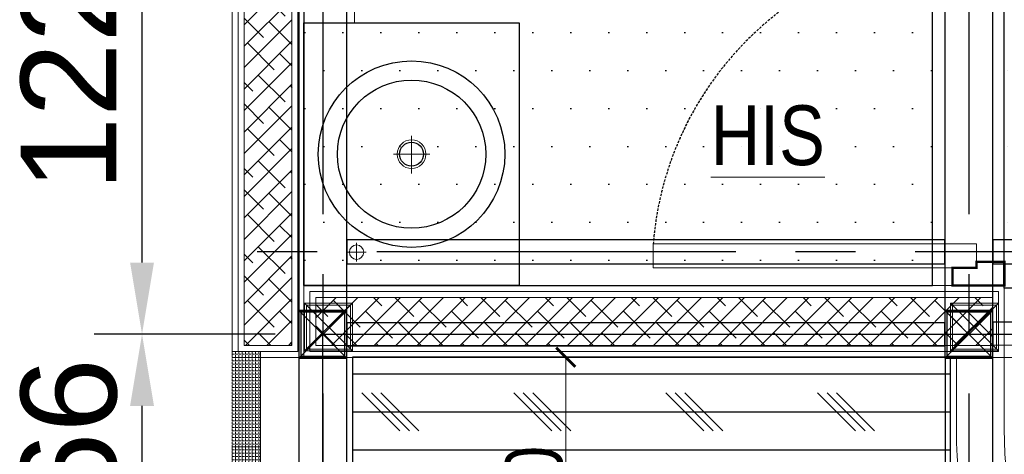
# Model space of a CAD drawing. Header units: inches. Extents: x -1008743 to -388065, y -1380311 to -642022.
# Tile 56 of 85: x -526966 to -524908, y -667173 to -666264. Entities that reach past the tile are written whole.
import ezdxf
from ezdxf.xclip import XClip

# ---------------------------------------------------------------- set-up
doc = ezdxf.new("R2010")
doc.units = ezdxf.units.IN
doc.header["$LTSCALE"] = 1000
doc.header["$MEASUREMENT"] = 0
doc.header["$XCLIPFRAME"] = 0
doc.header["$PDMODE"] = 35
for name, pattern in [('CENTER2', [1.125, 0.75, -0.125, 0.125, -0.125]), ('General Arrangement Plan$0$( Hidden )', [0.375, 0.25, -0.125]), ('General Arrangement Plan$1$HIDDEN', [0.375, 0.25, -0.125])]:
    doc.linetypes.add(name, pattern=pattern)
for name, color, linetype in [('Elevation hatch', 7, 'Continuous'), ('General Arrangement Plan$1$IDS-DOOR', 45, 'Continuous'), ('IFF-35 HEAVY', 100, 'Continuous'), ('L1', 250, 'Continuous'), ('M-HVAC-INSULATION', 7, 'Continuous')]:
    doc.layers.add(name, color=color, linetype=linetype)
for name, color, linetype, lineweight in [('General Arrangement Plan$0$DIM', 7, 'Continuous', 13), ('General Arrangement Plan$1$A-HATCH', 15, 'Continuous', 0), ('General Arrangement Plan$1$A-PARTITION', 23, 'Continuous', 9), ('General Arrangement Plan$1$Finishes', 5, 'Continuous', 13), ('General Arrangement Plan$1$glass partition', 132, 'Continuous', 0), ('General Arrangement Plan$1$TXT', 6, 'Continuous', 20), ('General Arrangement Plan$1$WALL NEW', 6, 'Continuous', 13)]:
    doc.layers.add(name, color=color, linetype=linetype, lineweight=lineweight)
doc.layers.add('General Arrangement Plan$1$MS', color=7, linetype='Continuous', lineweight=0, true_color=0x3c5977)
doc.styles.add('ARIAL', font='arial.ttf')
doc.styles.add('General Arrangement Plan$1$Standard', font='ARIALN.TTF')
doc.dimstyles.new('General Arrangement Plan$1$TFS-Dim', dxfattribs={"dimtxt": 120, "dimasz": 40, "dimexe": 25, "dimexo": 25, "dimgap": 4.5, "dimtad": 1, "dimdec": 0, "dimzin": 0, "dimdsep": 46, "dimtxsty": 'General Arrangement Plan$1$Standard', "dimblk": 'General Arrangement Plan$1$_ArchTick', "dimcen": 0.09, "dimdle": 2, "dimclrd": 256, "dimclre": 8, "dimadec": 0, "dimazin": 0, "dimtfac": 1, "dimtdec": 0, "dimtofl": 0, "dimtmove": 1, "dimatfit": 3, "dimfxl": 1, "dimtolj": 1, "dimtzin": 0, "dimlwd": -1, "dimlwe": -1, "dimarcsym": 0})
doc.dimstyles.new('S-50', dxfattribs={"dimtxt": 200, "dimasz": 150, "dimexe": 100, "dimexo": 100, "dimgap": 50, "dimtad": 1, "dimdec": 0, "dimzin": 0, "dimdsep": 46, "dimtxsty": 'ARIAL', "dimblk1": 'ARCHTICK', "dimblk2": 'ARCHTICK', "dimcen": 0.09, "dimdle": 100, "dimclrd": 8, "dimclre": 8, "dimclrt": 6, "dimadec": 0, "dimazin": 0, "dimtfac": 1, "dimtdec": 0, "dimtofl": 0, "dimtmove": 0, "dimatfit": 3, "dimfxl": 1, "dimtolj": 1, "dimtzin": 0, "dimlwd": -1, "dimarcsym": 0})
pattern_1 = [(225, (0, 0), (22.45064, -22.45064), []), (315, (0, 0), (67.35192, -22.45064), [79.375, -47.625])]
pattern_2 = [(0, (-549706.02, -668672.15), (39.6875, 79.375), [0, -79.375])]

# ---------------------------------------------------------------- blocks, each defined once
blk = doc.blocks.new('General Arrangement Plan$1$A$C08D46EED')
at = {"lineweight": 0}
for p, q in [((-523.2, 710.2), (-440.8, 609.6)), ((-1219.8, 140, 0), (-1137.4, 39.4))]:
    blk.add_line(p, q, dxfattribs=at)
at = {"linetype": 'Continuous', "lineweight": 0, "const_width": 6}
blk.add_lwpolyline([(-440.8, 609.6), (-523.2, 710.2), (-569.6, 672.2), (-525.3, 618), (-513.6, 627.5), (-475.6, 581.1)], close=True, dxfattribs=at)
blk.add_lwpolyline([(-440.8, 609.6), (-523.2, 710.2), (-569.6, 672.2), (-525.3, 618), (-513.6, 627.5), (-475.6, 581.1)], close=True, dxfattribs=at)
at = {"lineweight": 0}
blk.add_lwpolyline([(-513.6, 627.5), (-560.1, 589.5), (-46.4, -38), (0, 0)], close=True, dxfattribs=at)
blk.add_lwpolyline([(-513.6, 627.5), (-560.1, 589.5), (-46.4, -38), (0, 0)], close=True, dxfattribs=at)
at = {"linetype": 'Continuous', "lineweight": 0, "const_width": 6, "elevation": 0}
blk.add_lwpolyline([(-1138.2, 38.8), (-1220.6, 139.4), (-1174.1, 177.4), (-1129.8, 123.2), (-1141.4, 113.7), (-1103.4, 67.3)], close=True, dxfattribs=at)
blk.add_lwpolyline([(-1138.2, 38.8), (-1220.6, 139.4), (-1174.1, 177.4), (-1129.8, 123.2), (-1141.4, 113.7), (-1103.4, 67.3)], close=True, dxfattribs=at)
at = {"color": 8, "linetype": 'General Arrangement Plan$1$HIDDEN', "ltscale": 0.025}
blk.add_arc((-511.6, 632, 0), 815.6, 219.45, 304.7707, dxfattribs=at)
blk = doc.blocks.new('General Arrangement Plan$1$_ArchTick')
at = {"color": 0, "linetype": 'ByBlock', "const_width": 0.15}
blk.add_lwpolyline([(-0.5, -0.5), (0.5, 0.5)], dxfattribs=at)
blk = doc.blocks.new('*D399')
at = {"layer": 'Defpoints', "color": 0}
for p in [(746.5, 11235.3), (849.7, 11235.3), (849.7, 10635.4)]:
    blk.add_point(p, dxfattribs=at)
at = {"layer": 'General Arrangement Plan$0$DIM', "color": 8}
blk.add_line((746.5, 10633.4), (746.5, 11237.3), dxfattribs=at)
at = {"layer": 'General Arrangement Plan$0$DIM', "color": 8, "linetype": 'General Arrangement Plan$0$( Hidden )'}
for p, q in [((824.7, 11235.3), (721.5, 11235.3)), ((824.7, 10635.4), (721.5, 10635.4))]:
    blk.add_line(p, q, dxfattribs=at)
at = {"layer": 'General Arrangement Plan$0$DIM', "color": 8, "xscale": 40, "yscale": 40, "zscale": 40}
for p, rotation in [((746.5, 11235.3), 90), ((746.5, 10635.4), 270)]:
    blk.add_blockref('General Arrangement Plan$1$_ArchTick', p, dxfattribs=dict(at, rotation=rotation))
at = {"layer": 'General Arrangement Plan$0$DIM', "color": 0, "insert": (680.8, 10935.4), "char_height": 120, "attachment_point": 5, "rotation": 90, "style": 'General Arrangement Plan$1$Standard'}
blk.add_mtext('\\A1;600', dxfattribs=at)
blk = doc.blocks.new('General Arrangement Plan$1$Waschtisch - Konsole LOOP 550x450 D390')
at = {"lineweight": 25}
for p, q in [((-550, -450), (-550, 0)), ((-550, 0), (0, 0)), ((0, 0), (0, -450)), ((0, -450), (-550, -450))]:
    blk.add_line(p, q, dxfattribs=at)
at = {"lineweight": 5}
for p, q in [((-480, -130.1), (-480, -90.2)), ((-499.4, -110), (-460.4, -110)), ((-275, -263), (-275, -187.1)), ((-315.5, -225), (-236.5, -225))]:
    blk.add_line(p, q, dxfattribs=at)
at = {"lineweight": 25}
for radius in [195, 155, 25]:
    blk.add_circle((-275, -225), radius, dxfattribs=at)
at = {"lineweight": 5}
for centre, radius in [((-480, -110), 15), ((-275, -225), 30)]:
    blk.add_circle(centre, radius, dxfattribs=at)
blk = doc.blocks.new('General Arrangement Plan$1$A$C0642dd72')
at = {"layer": 'General Arrangement Plan$1$MS', "ltscale": 10}
for p, q in [((0, 10224.7), (100, 10324.7)), ((100, 10224.7), (0, 10324.7)), ((1350.1, 10224.7), (1450.1, 10324.7)), ((1450.1, 10224.7), (1350.1, 10324.7))]:
    blk.add_line(p, q, dxfattribs=at)
for points in [[(0, 10224.7), (100, 10224.7), (100, 10324.7), (0, 10324.7)], [(4, 10228.7), (96, 10228.7), (96, 10320.7), (4, 10320.7)], [(1350.1, 10224.7), (1450.1, 10224.7), (1450.1, 10324.7), (1350.1, 10324.7)], [(1354.1, 10228.7), (1446.1, 10228.7), (1446.1, 10320.7), (1354.1, 10320.7)]]:
    blk.add_lwpolyline(points, close=True, dxfattribs=at)
blk = doc.blocks.new('*D524')
at = {"color": 8, "lineweight": -2, "ltscale": 10}
for p, q in [((-482634.5, -685867), (-483012.6, -685867)), ((-482584.4, -686433.3), (-483012.6, -686433.3))]:
    blk.add_line(p, q, dxfattribs=at)
at = {"color": 8, "ltscale": 10}
blk.add_line((-482912.6, -686283.3), (-482912.6, -686017), dxfattribs=at)
for points in [[(-482887.6, -686017), (-482937.6, -686017), (-482912.6, -685867)], [(-482937.6, -686283.3), (-482887.6, -686283.3), (-482912.6, -686433.3)]]:
    blk.add_solid(points, dxfattribs=at)
at = {"layer": 'Defpoints', "color": 0, "ltscale": 10}
for p in [(-482912.6, -685867), (-482534.5, -685867), (-482484.4, -686433.3)]:
    blk.add_point(p, dxfattribs=at)
at = {"color": 6, "ltscale": 10, "insert": (-483064.7, -686150.1), "char_height": 200, "attachment_point": 5, "rotation": 90, "style": 'ARIAL'}
blk.add_mtext('\\A1;566', dxfattribs=at)
blk = doc.blocks.new('_ArchTick')
at = {"color": 0, "linetype": 'ByBlock', "const_width": 0.15}
blk.add_lwpolyline([(-0.5, -0.5), (0.5, 0.5)], dxfattribs=at)
blk = doc.blocks.new('*D525')
at = {"color": 8, "lineweight": -2, "ltscale": 10}
for p, q in [((-482584.4, -684647), (-483012.6, -684647)), ((-482634.5, -685867), (-483012.6, -685867))]:
    blk.add_line(p, q, dxfattribs=at)
at = {"color": 8, "ltscale": 10}
blk.add_line((-482912.6, -685717), (-482912.6, -684797), dxfattribs=at)
for points in [[(-482887.6, -684797), (-482937.6, -684797), (-482912.6, -684647)], [(-482937.6, -685717), (-482887.6, -685717), (-482912.6, -685867)]]:
    blk.add_solid(points, dxfattribs=at)
at = {"layer": 'Defpoints', "color": 0, "ltscale": 10}
for p in [(-482912.6, -684647), (-482484.4, -684647), (-482534.5, -685867)]:
    blk.add_point(p, dxfattribs=at)
at = {"color": 6, "ltscale": 10, "insert": (-483064.7, -685257), "char_height": 200, "attachment_point": 5, "rotation": 90, "style": 'ARIAL'}
blk.add_mtext('\\A1;1220', dxfattribs=at)
blk = doc.blocks.new('General Arrangement Plan')
at = {"layer": 'General Arrangement Plan$1$A-HATCH', "lineweight": -2, "true_color": 0x939598}
h = blk.add_hatch(dxfattribs=at)
h.set_pattern_fill('ANSI38', color=252, scale=10, angle=180)
h.set_pattern_definition(pattern_1)
h.paths.add_polyline_path([(74.3, 11260.3), (74.3, 12886.2), (174.3, 12886.2), (174.3, 11260.3)])
h = blk.add_hatch(dxfattribs=at)
h.set_pattern_fill('ANSI38', color=252, scale=10, angle=180)
h.set_pattern_definition(pattern_1)
h.paths.add_polyline_path([(224.3, 11260.3), (224.3, 11360.3), (1638.3, 11360.3), (1638.3, 11260.3)])
at = {"layer": 'General Arrangement Plan$1$glass partition'}
h = blk.add_hatch(dxfattribs=at)
h.set_pattern_fill('ANGLE', color=1)
h.set_pattern_definition([(0, (-532654.8485, -105977.253), (0, 6.985), [5.08, -1.905]), (90, (-532654.8485, -105977.253), (-6.985, 4e-16), [5.08, -1.905])])
h.paths.add_polyline_path([(48.3, 11047.8), (48.3, 11247.8), (108.3, 11247.8), (108.3, 11047.8)])
h = blk.add_hatch(dxfattribs=at)
h.set_pattern_fill('ANGLE', color=1)
h.set_pattern_definition([(0, (-532654.8485, -106177.253), (0, 6.985), [5.08, -1.905]), (90, (-532654.8485, -106177.253), (-6.985, 4e-16), [5.08, -1.905])])
h.paths.add_polyline_path([(48.3, 10847.8), (48.3, 11047.8), (108.3, 11047.8), (108.3, 10847.8)])
at = {"layer": 'General Arrangement Plan$1$A-PARTITION', "ltscale": 10}
blk.add_line((2863.3, 11235.3), (1663.3, 11235.3), dxfattribs=at)
blk.add_lwpolyline([(1663.3, 11235.3), (1663.3, 11085.3, 0.414214), (2713.3, 10035.3), (3158.8, 10035.3), (3158.8, 9935.3), (2713.3, 9935.3, -0.414214), (1563.3, 11085.3), (1563.3, 11235.3)], format="xyb", dxfattribs=at)
at = {"layer": 'General Arrangement Plan$1$Finishes'}
for points in [[(199.3, 12911.2), (199.3, 11235.3), (49.3, 11235.3), (49.3, 12911.2)], [(1663.3, 11235.3), (199.3, 11235.3), (199.3, 11385.3), (1663.3, 11385.3)]]:
    blk.add_lwpolyline(points, close=True, dxfattribs=at)
blk.add_lwpolyline([(205.3, 11935.3), (305.3, 11935.3), (305.3, 12911.2)], dxfattribs=at)
at = {"layer": 'General Arrangement Plan$1$glass partition', "color": 1}
for points in [[(48.3, 11047.8), (108.3, 11047.8), (108.3, 11247.8), (48.3, 11247.8)], [(48.3, 10847.8), (108.3, 10847.8), (108.3, 11047.8), (48.3, 11047.8)]]:
    blk.add_lwpolyline(points, close=True, dxfattribs=at)
at = {"layer": 'General Arrangement Plan$1$WALL NEW'}
for points in [[(186.8, 12898.7), (186.8, 11247.8), (61.8, 11247.8), (61.8, 12898.7)], [(174.3, 12886.2), (174.3, 11260.3), (74.3, 11260.3), (74.3, 12886.2)], [(1650.8, 11247.8), (211.8, 11247.8), (211.8, 11372.8), (1650.8, 11372.8)], [(1638.3, 11260.3), (224.3, 11260.3), (224.3, 11360.3), (1638.3, 11360.3)]]:
    blk.add_lwpolyline(points, close=True, dxfattribs=at)
at = {"layer": 'General Arrangement Plan$1$IDS-DOOR', "color": 1, "xscale": 0.8330996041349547, "yscale": 0.8330996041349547, "zscale": 0.8330996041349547, "rotation": 230.6991735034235}
blk.add_blockref('General Arrangement Plan$1$A$C08D46EED', (929.4, 11422.8), dxfattribs=at)
at = {"layer": 'General Arrangement Plan$1$MS', "ltscale": 10}
blk.add_blockref('General Arrangement Plan$1$A$C0642dd72', (200.7, 1023.9), dxfattribs=at)
at = {"layer": 'L1', "rotation": 90.00000000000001}
blk.add_blockref('General Arrangement Plan$1$Waschtisch - Konsole LOOP 550x450 D390', (199.3, 11935.3), dxfattribs=at)
at = {"layer": 'General Arrangement Plan$1$TXT', "insert": (1168.8, 11699), "char_height": 125, "width": 2265.161, "attachment_point": 5, "style": 'General Arrangement Plan$1$Standard'}
blk.add_mtext('{\\LHIS }', dxfattribs=at)
at = {"layer": 'General Arrangement Plan$0$DIM', "color": 9, "true_color": 0xc7c8ca}
dim = blk.add_linear_dim(base=(746.5, 11235.3), p1=(849.7, 10635.4), p2=(849.7, 11235.3), angle=90, dimstyle='General Arrangement Plan$1$TFS-Dim', override={"dimclrd": 8}, dxfattribs=at)
dim.commit()
dim.dimension.update_dxf_attribs({"geometry": '*D399', "text_midpoint": (680.8, 10935.4)})
blk = doc.blocks.new('latout')
at = {"color": 252, "linetype": 'CENTER2'}
for p, q in [((-14355.3, 13525.7), (-14355.3, -289.9)), ((-13005.2, 13525.7), (-13005.2, -289.9)), ((1132.6, 10447), (-14586.6, 10447))]:
    blk.add_line(p, q, dxfattribs=at)
at = {"ltscale": 10}
for p, q in [((-14405.3, 10224.7), (-14305.3, 10324.7)), ((-14305.3, 10224.7), (-14405.3, 10324.7)), ((-13055.2, 10224.7), (-12955.2, 10324.7)), ((-12955.2, 10224.7), (-13055.2, 10324.7))]:
    blk.add_line(p, q, dxfattribs=at)
at = {"color": 3, "ltscale": 10}
for points in [[(-14305.3, 10324.7), (-14305.3, 11925.6), (-14405.3, 11925.6), (-14405.3, 10324.7)], [(-12955.2, 10324.7), (-12955.2, 11925.6), (-13055.2, 11925.6), (-13055.2, 10324.7)], [(-14305.3, 4878.5), (-14305.3, 10224.7), (-14405.3, 10224.7), (-14405.3, 4878.5)], [(-12955.2, 4880), (-12955, 10224.7), (-13055, 10224.7), (-13055.2, 4880)]]:
    blk.add_lwpolyline(points, close=True, dxfattribs=at)
at = {"color": 30, "ltscale": 10}
for points in [[(-14305.3, 10422), (-13055.2, 10422), (-13055.2, 10472), (-14305.3, 10472)], [(-12955.2, 10422), (-11505.6, 10422), (-11505.6, 10472), (-12955.2, 10472)]]:
    blk.add_lwpolyline(points, close=True, dxfattribs=at)
at = {"color": 4, "ltscale": 10}
for points in [[(-14405.3, 10224.7), (-14305.3, 10224.7), (-14305.3, 10324.7), (-14405.3, 10324.7)], [(-14401.3, 10228.7), (-14309.3, 10228.7), (-14309.3, 10320.7), (-14401.3, 10320.7)], [(-13055.2, 10224.7), (-12955.2, 10224.7), (-12955.2, 10324.7), (-13055.2, 10324.7)], [(-13051.2, 10228.7), (-12959.2, 10228.7), (-12959.2, 10320.7), (-13051.2, 10320.7)]]:
    blk.add_lwpolyline(points, close=True, dxfattribs=at)
at = {"color": 6, "ltscale": 10}
for points in [[(-14305.3, 10250.7), (-13055.2, 10250.7), (-13055.2, 10298.7), (-14305.3, 10298.7)], [(-12955.2, 10252.3), (-11505.6, 10252.2), (-11505.6, 10300.2), (-12955.2, 10300.3)]]:
    blk.add_lwpolyline(points, close=True, dxfattribs=at)
at = {"ltscale": 10}
for base, p1, p2, picture, middle in [((-14733.4, 11494.7), (-14355.3, 10274.7), (-14305.3, 11494.7), '*D525', (-14885.5, 10884.7)), ((-14733.4, 10274.7), (-14305.3, 9708.5), (-14355.3, 10274.7), '*D524', (-14885.5, 9991.6))]:
    dim = blk.add_linear_dim(base=base, p1=p1, p2=p2, angle=90, dimstyle='S-50', dxfattribs=at)
    dim.commit()
    dim.dimension.update_dxf_attribs({"geometry": picture, "text_midpoint": middle, "insert": (468179.2, 696141.7)})

msp = doc.modelspace()

# ---------------------------------------------------------------- block references
at = {"color": 7}
ref = msp.add_blockref('General Arrangement Plan', (-526571.1, -678205.6), dxfattribs=at)
XClip(ref).set_block_clipping_path([(48.7190010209, -107.5186207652), (15251.6043912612, 15253.5715002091)])

# ---------------------------------------------------------------- next in the draw order: hatches: boundary and pattern name
at = {"layer": 'Elevation hatch', "true_color": 0x939598}
h = msp.add_hatch(dxfattribs=at)
h.set_pattern_fill('CORK', color=252, scale=25)
h.set_pattern_definition([(0, (-549706.02, -668672.15), (0, 79.375), []), (135, (-549666.34, -668711.84), (-158.75, -158.75), [112.2532, -112.2532]), (135, (-549646.5, -668711.84), (-158.75, -158.75), [112.2532, -112.2532]), (135, (-549626.65, -668711.84), (-158.75, -158.75), [112.2532, -112.2532])])
h.paths.add_polyline_path([(-526270.4, -667448.2), (-526270.4, -666970.2), (-525020.1, -666970.2), (-525020.1, -667448.2)])
at = {"layer": 'M-HVAC-INSULATION'}
h = msp.add_hatch(dxfattribs=at)
h.set_pattern_fill('DOTS', scale=50)
h.set_pattern_definition(pattern_2)
h.paths.add_polyline_path([(-526371.8, -666820.2), (-526371.8, -665294.3), (-525057.8, -665294.3), (-525057.8, -666820.2)])
h = msp.add_hatch(dxfattribs=at)
h.set_pattern_fill('DOTS', scale=50)
h.set_pattern_definition(pattern_2)
h.paths.add_polyline_path([(-524907.8, -665294.3), (-524907.8, -666825.5), (-523707.8, -666825.5), (-523707.8, -665294.3)])

# ---------------------------------------------------------------- next in the draw order: linework, layer by layer
at = {"ltscale": 10}
msp.add_lwpolyline([(-526332.1, -666921.9), (-517614.8, -666921.9), (-517614.8, -671739), (-526332.1, -671739)], close=True, dxfattribs=at)
at = {"color": 7}
msp.add_lwpolyline([(-526270.4, -667448.2), (-525020.1, -667448.2), (-525020.1, -666970.2), (-526270.4, -666970.2)], close=True, dxfattribs=at)
at = {"layer": 'IFF-35 HEAVY', "ltscale": 100}
for points in [[(-526371.8, -666820.2), (-525057.8, -666820.2), (-525057.8, -665294.3), (-526371.8, -665294.3)], [(-524907.8, -665294.3), (-523707.8, -665294.3), (-523707.8, -666825.5), (-524907.8, -666825.5)]]:
    msp.add_lwpolyline(points, close=True, dxfattribs=at)

# ---------------------------------------------------------------- next in the draw order: block references
at = {"ltscale": 10}
msp.add_blockref('latout', (-511976.8, -677196.7), dxfattribs=at)

doc.saveas('drawing.dxf')
